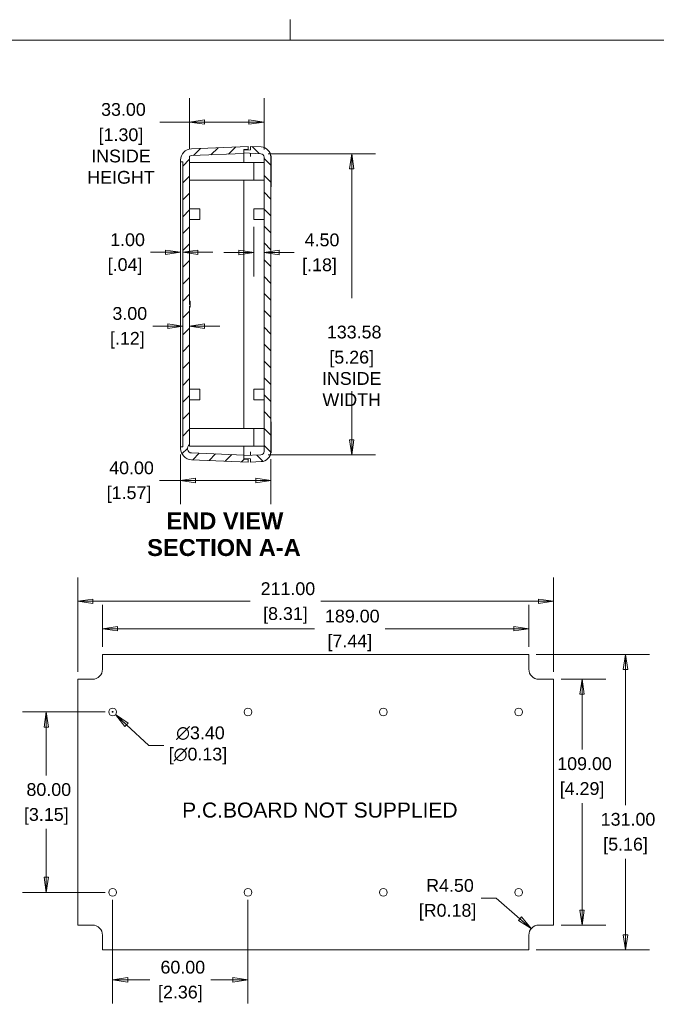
# Model space of a CAD drawing. Header units: millimetres. Extents: x 12 to 919, y 12 to 708.
# Tile 9 of 10: x 346 to 628, y 271 to 708. Entities that reach past the tile are written whole.
import ezdxf

# ---------------------------------------------------------------- set-up
doc = ezdxf.new("R2010")
doc.units = ezdxf.units.MM
doc.header["$LTSCALE"] = 3.333333
for name, color, linetype, lineweight in [('Dimension (ANSI)', 7, 'Continuous', 9), ('Hatch (ANSI)', 7, 'Continuous', 9), ('Sketch Geometry (ANSI)', 7, 'Continuous', 9), ('Symbol (ANSI)', 7, 'Continuous', 9), ('Visible (ANSI)', 7, 'Continuous', 9)]:
    doc.layers.add(name, color=color, linetype=linetype, lineweight=lineweight)
doc.styles.add('Label Text (ANSI)', font='arialbd.ttf')
doc.styles.add('Note Text (ANSI)', font='arial.ttf')
doc.dimstyles.new('Default - mm_inch (ANSI)', dxfattribs={"dimscale": 3.333333, "dimtxt": 1.7, "dimasz": 2, "dimexe": 3.175, "dimexo": 1, "dimgap": 0.8, "dimtad": 0, "dimtih": 1, "dimtoh": 1, "dimrnd": 1e-08, "dimzin": 4, "dimdsep": 46, "dimtxsty": 'Note Text (ANSI)', "dimblk": 'Filled-1', "dimcen": 0.09, "dimdle": 10, "dimclrd": 256, "dimclre": 256, "dimclrt": 256, "dimadec": 1, "dimazin": 0, "dimtfac": 1.176471, "dimtofl": 0, "dimtmove": 0, "dimatfit": 3, "dimfxl": 0, "dimtolj": 1, "dimtzin": 0, "dimlwd": -1, "dimlwe": -1, "dimarcsym": 0})

# ---------------------------------------------------------------- blocks, each defined once
blk = doc.blocks.new('Borders Default Border')
at = {"layer": 'Sketch Geometry (ANSI)'}
blk.add_line((139.7, 209.55), (139.7, 212.27), dxfattribs=at)
at = {"layer": 'Sketch Geometry (ANSI)', "flags": 128}
blk.add_lwpolyline([(6.35, 6.35), (6.35, 209.55), (273.05, 209.55), (273.05, 6.35), (6.35, 6.35)], dxfattribs=at)
blk = doc.blocks.new('Filled-1')
at = {"color": 0}
for p, q in [((0, 0), (-1, 0.15)), ((-1, 0.15), (-1, -0.15)), ((-1, 0), (0, 0)), ((-1, -0.15), (0, 0))]:
    blk.add_line(p, q, dxfattribs=at)
at = {"color": 0, "flags": 128}
blk.add_lwpolyline([(-1, -0.15), (0, 0), (-1, 0.15), (-1, -0.15)], dxfattribs=at)
at = {"color": 0}
blk.add_solid([(-1, -0.15), (0, 0), (-1, 0.15), (-1, -0.15)], dxfattribs=at)
blk = doc.blocks.new('*D17')
at = {"layer": 'Defpoints', "color": 0, "transparency": 16777216}
for p in [(454.12, 662.15), (421.12, 647), (454.12, 646.61)]:
    blk.add_point(p, dxfattribs=at)
at = {"layer": 'Dimension (ANSI)', "transparency": 16777216}
for p, q in [((421.12, 650.34), (421.12, 672.73)), ((454.12, 649.95), (454.12, 672.73)), ((421.12, 662.15), (407.91, 662.15)), ((447.46, 662.15), (427.79, 662.15))]:
    blk.add_line(p, q, dxfattribs=at)
at = {"layer": 'Dimension (ANSI)', "transparency": 16777216, "xscale": 6.666666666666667, "yscale": 6.666666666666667, "zscale": 6.666666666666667, "rotation": 180}
blk.add_blockref('Filled-1', (421.12, 662.15), dxfattribs=at)
at = {"layer": 'Dimension (ANSI)', "transparency": 16777216, "xscale": 6.666666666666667, "yscale": 6.666666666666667, "zscale": 6.666666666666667}
blk.add_blockref('Filled-1', (454.12, 662.15), dxfattribs=at)
at = {"layer": 'Dimension (ANSI)', "transparency": 16777216, "char_height": 5.6667, "attachment_point": 5, "style": 'Note Text (ANSI)'}
for s, insert in [('\\A1; \\fArial|b0|i0;\\H5.6667;33.00', (390.69, 667.71)), ('\\A1;[1.30]{\\P\\fArial|b0|i0;\\H5.6667;INSIDE\\P\\fArial|b0|i0;\\H5.6667;HEIGHT}', (390.69, 647.05))]:
    blk.add_mtext(s, dxfattribs=dict(at, insert=insert))
blk = doc.blocks.new('*D18')
at = {"layer": 'Defpoints', "color": 0, "transparency": 16777216}
for p in [(417.12, 518.07), (457.12, 516.03), (457.12, 503.2)]:
    blk.add_point(p, dxfattribs=at)
at = {"layer": 'Dimension (ANSI)', "transparency": 16777216}
for p, q in [((417.12, 514.74), (417.12, 492.62)), ((457.12, 512.7), (457.12, 492.62)), ((417.12, 503.2), (407.75, 503.2)), ((450.46, 503.2), (423.79, 503.2))]:
    blk.add_line(p, q, dxfattribs=at)
at = {"layer": 'Dimension (ANSI)', "transparency": 16777216, "xscale": 6.666666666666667, "yscale": 6.666666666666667, "zscale": 6.666666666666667, "rotation": 180}
blk.add_blockref('Filled-1', (417.12, 503.2), dxfattribs=at)
at = {"layer": 'Dimension (ANSI)', "transparency": 16777216, "xscale": 6.666666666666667, "yscale": 6.666666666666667, "zscale": 6.666666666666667}
blk.add_blockref('Filled-1', (457.12, 503.2), dxfattribs=at)
at = {"layer": 'Dimension (ANSI)', "transparency": 16777216, "char_height": 5.667, "attachment_point": 5, "style": 'Note Text (ANSI)'}
for s, insert in [('\\A1; 40.00', (394.27, 508.76)), ('\\A1;[1.57]', (394.27, 496.91))]:
    blk.add_mtext(s, dxfattribs=dict(at, insert=insert))
blk = doc.blocks.new('*D19')
at = {"layer": 'Defpoints', "color": 0, "transparency": 16777216}
for p in [(452.69, 648.11), (492.99, 648.11), (452.69, 514.53)]:
    blk.add_point(p, dxfattribs=at)
at = {"layer": 'Dimension (ANSI)', "transparency": 16777216}
for p, q in [((456.02, 648.11), (503.57, 648.11)), ((492.99, 641.44), (492.99, 583.99)), ((492.99, 521.2), (492.99, 542.86)), ((456.02, 514.53), (503.57, 514.53))]:
    blk.add_line(p, q, dxfattribs=at)
at = {"layer": 'Dimension (ANSI)', "transparency": 16777216, "xscale": 6.666666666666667, "yscale": 6.666666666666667, "zscale": 6.666666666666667}
for p, rotation in [((492.99, 648.11), 90), ((492.99, 514.53), 270)]:
    blk.add_blockref('Filled-1', p, dxfattribs=dict(at, rotation=rotation))
at = {"layer": 'Dimension (ANSI)', "transparency": 16777216, "char_height": 5.6667, "attachment_point": 5, "style": 'Note Text (ANSI)'}
for s, insert in [('\\A1; \\fArial|b0|i0;\\H5.6667;133.58', (492.99, 568.98)), ('\\A1;[5.26]{\\P\\fArial|b0|i0;\\H5.6667;INSIDE\\P\\fArial|b0|i0;\\H5.6667;WIDTH}', (492.99, 548.42))]:
    blk.add_mtext(s, dxfattribs=dict(at, insert=insert))
blk = doc.blocks.new('*D20')
at = {"layer": 'Defpoints', "color": 0, "transparency": 16777216}
for p in [(417.12, 644.07), (418.12, 644.57), (418.12, 604.37)]:
    blk.add_point(p, dxfattribs=at)
at = {"layer": 'Dimension (ANSI)', "transparency": 16777216}
for p, q in [((410.46, 604.37), (403.79, 604.37)), ((424.79, 604.37), (431.46, 604.37))]:
    blk.add_line(p, q, dxfattribs=at)
at = {"layer": 'Dimension (ANSI)', "transparency": 16777216, "xscale": 6.666666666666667, "yscale": 6.666666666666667, "zscale": 6.666666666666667}
blk.add_blockref('Filled-1', (417.12, 604.37), dxfattribs=at)
at = {"layer": 'Dimension (ANSI)', "transparency": 16777216, "xscale": 6.666666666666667, "yscale": 6.666666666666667, "zscale": 6.666666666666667, "rotation": 180}
blk.add_blockref('Filled-1', (418.12, 604.37), dxfattribs=at)
at = {"layer": 'Dimension (ANSI)', "transparency": 16777216, "char_height": 5.667, "attachment_point": 5, "style": 'Note Text (ANSI)'}
for s, insert in [('\\A1; 1.00', (392.51, 609.93)), ('\\A1;[.04]', (392.51, 598.07))]:
    blk.add_mtext(s, dxfattribs=dict(at, insert=insert))
blk = doc.blocks.new('*D21')
at = {"layer": 'Defpoints', "color": 0, "transparency": 16777216}
for p in [(418.12, 571.66), (418.12, 518.07), (421.12, 519.11)]:
    blk.add_point(p, dxfattribs=at)
at = {"layer": 'Dimension (ANSI)', "transparency": 16777216}
for p, q in [((411.46, 571.66), (404.79, 571.66)), ((427.79, 571.66), (434.46, 571.66))]:
    blk.add_line(p, q, dxfattribs=at)
at = {"layer": 'Dimension (ANSI)', "transparency": 16777216, "xscale": 6.666666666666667, "yscale": 6.666666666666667, "zscale": 6.666666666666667}
blk.add_blockref('Filled-1', (418.12, 571.66), dxfattribs=at)
at = {"layer": 'Dimension (ANSI)', "transparency": 16777216, "xscale": 6.666666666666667, "yscale": 6.666666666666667, "zscale": 6.666666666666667, "rotation": 180}
blk.add_blockref('Filled-1', (421.12, 571.66), dxfattribs=at)
at = {"layer": 'Dimension (ANSI)', "transparency": 16777216, "char_height": 5.667, "attachment_point": 5, "style": 'Note Text (ANSI)'}
for s, insert in [('\\A1; 3.00', (393.51, 577.23)), ('\\A1;[.12]', (393.51, 565.37))]:
    blk.add_mtext(s, dxfattribs=dict(at, insert=insert))
blk = doc.blocks.new('*D31')
at = {"layer": 'Defpoints', "color": 0, "transparency": 16777216}
for p in [(454.12, 646.61), (449.62, 618.95), (449.62, 604.29)]:
    blk.add_point(p, dxfattribs=at)
at = {"layer": 'Dimension (ANSI)', "transparency": 16777216}
for p, q in [((449.62, 615.61), (449.62, 593.71)), ((442.96, 604.29), (436.29, 604.29)), ((460.79, 604.29), (467.46, 604.29))]:
    blk.add_line(p, q, dxfattribs=at)
at = {"layer": 'Dimension (ANSI)', "transparency": 16777216, "xscale": 6.666666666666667, "yscale": 6.666666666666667, "zscale": 6.666666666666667}
blk.add_blockref('Filled-1', (449.62, 604.29), dxfattribs=at)
at = {"layer": 'Dimension (ANSI)', "transparency": 16777216, "xscale": 6.666666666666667, "yscale": 6.666666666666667, "zscale": 6.666666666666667, "rotation": 180}
blk.add_blockref('Filled-1', (454.12, 604.29), dxfattribs=at)
at = {"layer": 'Dimension (ANSI)', "transparency": 16777216, "char_height": 5.667, "attachment_point": 5, "style": 'Note Text (ANSI)'}
for s, insert in [('\\A1; 4.50', (478.74, 609.85)), ('\\A1;[.18]', (478.74, 597.99))]:
    blk.add_mtext(s, dxfattribs=dict(at, insert=insert))
blk = doc.blocks.new('*D43')
at = {"layer": 'Defpoints', "color": 0, "transparency": 16777216}
for p in [(582.51, 449.59), (371.51, 415), (582.51, 415)]:
    blk.add_point(p, dxfattribs=at)
at = {"layer": 'Dimension (ANSI)', "transparency": 16777216}
for p, q in [((371.51, 418.33), (371.51, 460.17)), ((582.51, 418.33), (582.51, 460.17)), ((378.18, 449.59), (447.93, 449.59)), ((575.84, 449.59), (479.3, 449.59))]:
    blk.add_line(p, q, dxfattribs=at)
at = {"layer": 'Dimension (ANSI)', "transparency": 16777216, "xscale": 6.666666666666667, "yscale": 6.666666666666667, "zscale": 6.666666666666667, "rotation": 180}
blk.add_blockref('Filled-1', (371.51, 449.59), dxfattribs=at)
at = {"layer": 'Dimension (ANSI)', "transparency": 16777216, "xscale": 6.666666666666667, "yscale": 6.666666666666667, "zscale": 6.666666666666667}
blk.add_blockref('Filled-1', (582.51, 449.59), dxfattribs=at)
at = {"layer": 'Dimension (ANSI)', "transparency": 16777216, "attachment_point": 5, "style": 'Note Text (ANSI)'}
for s, insert, char_height in [('\\A1; 211.00', (463.61, 455.15), 5.6667), ('\\A1;[8.31]', (463.61, 443.29), 5.667)]:
    blk.add_mtext(s, dxfattribs=dict(at, insert=insert, char_height=char_height))
blk = doc.blocks.new('*D44')
at = {"layer": 'Defpoints', "color": 0, "transparency": 16777216}
for p in [(571.51, 426), (571.51, 295), (614.41, 295)]:
    blk.add_point(p, dxfattribs=at)
at = {"layer": 'Dimension (ANSI)', "transparency": 16777216}
for p, q in [((574.84, 426), (624.99, 426)), ((614.41, 419.33), (614.41, 359.16)), ((614.41, 301.67), (614.41, 335.44)), ((574.84, 295), (624.99, 295))]:
    blk.add_line(p, q, dxfattribs=at)
at = {"layer": 'Dimension (ANSI)', "transparency": 16777216, "xscale": 6.666666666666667, "yscale": 6.666666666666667, "zscale": 6.666666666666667}
for p, rotation in [((614.41, 426), 90), ((614.41, 295), 270)]:
    blk.add_blockref('Filled-1', p, dxfattribs=dict(at, rotation=rotation))
at = {"layer": 'Dimension (ANSI)', "transparency": 16777216, "attachment_point": 5, "style": 'Note Text (ANSI)'}
for s, insert, char_height in [('\\A1; 131.00', (614.41, 352.86), 5.6667), ('\\A1;[5.16]', (614.41, 341), 5.667)]:
    blk.add_mtext(s, dxfattribs=dict(at, insert=insert, char_height=char_height))
blk = doc.blocks.new('*D45')
at = {"layer": 'Defpoints', "color": 0, "transparency": 16777216}
for p in [(572.61, 304.45), (576.01, 301.5)]:
    blk.add_point(p, dxfattribs=at)
at = {"layer": 'Dimension (ANSI)', "transparency": 16777216}
for p, q in [((550.39, 317.97), (557.05, 317.97)), ((557.05, 317.97), (567.58, 308.82))]:
    blk.add_line(p, q, dxfattribs=at)
at = {"layer": 'Dimension (ANSI)', "transparency": 16777216, "xscale": 6.666666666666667, "yscale": 6.666666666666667, "zscale": 6.666666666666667, "rotation": 319.0191468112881}
blk.add_blockref('Filled-1', (572.61, 304.45), dxfattribs=at)
at = {"layer": 'Dimension (ANSI)', "transparency": 16777216, "attachment_point": 5, "style": 'Note Text (ANSI)'}
for s, insert, char_height in [('\\A1; R4.50', (535.48, 323.53), 5.667), ('\\A1;[R0.18]', (535.48, 311.67), 5.6667)]:
    blk.add_mtext(s, dxfattribs=dict(at, insert=insert, char_height=char_height))
blk = doc.blocks.new('*D46')
at = {"layer": 'Defpoints', "color": 0, "transparency": 16777216}
for p in [(387.01, 320.5), (447.01, 320.5), (447.01, 281.72)]:
    blk.add_point(p, dxfattribs=at)
at = {"layer": 'Dimension (ANSI)', "transparency": 16777216}
for p, q in [((387.01, 317.17), (387.01, 271.14)), ((447.01, 317.17), (447.01, 271.14)), ((393.68, 281.72), (403.53, 281.72)), ((440.34, 281.72), (430.49, 281.72))]:
    blk.add_line(p, q, dxfattribs=at)
at = {"layer": 'Dimension (ANSI)', "transparency": 16777216, "xscale": 6.666666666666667, "yscale": 6.666666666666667, "zscale": 6.666666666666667, "rotation": 180}
blk.add_blockref('Filled-1', (387.01, 281.72), dxfattribs=at)
at = {"layer": 'Dimension (ANSI)', "transparency": 16777216, "xscale": 6.666666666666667, "yscale": 6.666666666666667, "zscale": 6.666666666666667}
blk.add_blockref('Filled-1', (447.01, 281.72), dxfattribs=at)
at = {"layer": 'Dimension (ANSI)', "transparency": 16777216, "char_height": 5.667, "attachment_point": 5, "style": 'Note Text (ANSI)'}
for s, insert in [('\\A1; 60.00', (417.01, 287.28)), ('\\A1;[2.36]', (417.01, 275.42))]:
    blk.add_mtext(s, dxfattribs=dict(at, insert=insert))
blk = doc.blocks.new('*D47')
at = {"layer": 'Defpoints', "color": 0, "transparency": 16777216}
for p in [(582.51, 415), (595.12, 415), (582.51, 306)]:
    blk.add_point(p, dxfattribs=at)
at = {"layer": 'Dimension (ANSI)', "transparency": 16777216}
for p, q in [((585.84, 415), (605.71, 415)), ((595.12, 408.33), (595.12, 383.83)), ((595.12, 312.67), (595.12, 360.12)), ((585.84, 306), (605.71, 306))]:
    blk.add_line(p, q, dxfattribs=at)
at = {"layer": 'Dimension (ANSI)', "transparency": 16777216, "xscale": 6.666666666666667, "yscale": 6.666666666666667, "zscale": 6.666666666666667}
for p, rotation in [((595.12, 415), 90), ((595.12, 306), 270)]:
    blk.add_blockref('Filled-1', p, dxfattribs=dict(at, rotation=rotation))
at = {"layer": 'Dimension (ANSI)', "transparency": 16777216, "attachment_point": 5, "style": 'Note Text (ANSI)'}
for s, insert, char_height in [('\\A1; 109.00', (595.12, 377.54), 5.6667), ('\\A1;[4.29]', (595.12, 365.68), 5.667)]:
    blk.add_mtext(s, dxfattribs=dict(at, insert=insert, char_height=char_height))
blk = doc.blocks.new('*D48')
at = {"layer": 'Defpoints', "color": 0, "transparency": 16777216}
for p in [(385.76, 401.65), (388.26, 399.35)]:
    blk.add_point(p, dxfattribs=at)
at = {"layer": 'Dimension (ANSI)', "transparency": 16777216}
for p, q in [((386.71, 400.5), (387.31, 400.5)), ((387.01, 400.2), (387.01, 400.8)), ((403.03, 385.69), (393.15, 394.82)), ((409.7, 385.69), (403.03, 385.69))]:
    blk.add_line(p, q, dxfattribs=at)
at = {"layer": 'Dimension (ANSI)', "transparency": 16777216, "xscale": 6.666666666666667, "yscale": 6.666666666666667, "zscale": 6.666666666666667, "rotation": 137.2396508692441}
blk.add_blockref('Filled-1', (388.26, 399.35), dxfattribs=at)
at = {"layer": 'Dimension (ANSI)', "transparency": 16777216, "insert": (424.82, 385.69), "char_height": 5.667, "attachment_point": 5, "style": 'Note Text (ANSI)'}
blk.add_mtext('\\A1; ∅3.40\\P[∅0.13]', dxfattribs=at)
blk = doc.blocks.new('*D51')
at = {"layer": 'Defpoints', "color": 0, "transparency": 16777216}
for p in [(571.51, 437.44), (382.51, 426), (571.51, 426)]:
    blk.add_point(p, dxfattribs=at)
at = {"layer": 'Dimension (ANSI)', "transparency": 16777216}
for p, q in [((382.51, 429.33), (382.51, 448.02)), ((571.51, 429.33), (571.51, 448.02)), ((389.18, 437.44), (476.48, 437.44)), ((564.84, 437.44), (507.84, 437.44))]:
    blk.add_line(p, q, dxfattribs=at)
at = {"layer": 'Dimension (ANSI)', "transparency": 16777216, "xscale": 6.666666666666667, "yscale": 6.666666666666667, "zscale": 6.666666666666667, "rotation": 180}
blk.add_blockref('Filled-1', (382.51, 437.44), dxfattribs=at)
at = {"layer": 'Dimension (ANSI)', "transparency": 16777216, "xscale": 6.666666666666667, "yscale": 6.666666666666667, "zscale": 6.666666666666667}
blk.add_blockref('Filled-1', (571.51, 437.44), dxfattribs=at)
at = {"layer": 'Dimension (ANSI)', "transparency": 16777216, "attachment_point": 5, "style": 'Note Text (ANSI)'}
for s, insert, char_height in [('\\A1; 189.00', (492.16, 443), 5.6667), ('\\A1;[7.44]', (492.16, 431.15), 5.667)]:
    blk.add_mtext(s, dxfattribs=dict(at, insert=insert, char_height=char_height))
blk = doc.blocks.new('*D52')
at = {"layer": 'Defpoints', "color": 0, "transparency": 16777216}
for p in [(357.59, 400.5), (387.01, 400.5), (387.01, 320.5)]:
    blk.add_point(p, dxfattribs=at)
at = {"layer": 'Dimension (ANSI)', "transparency": 16777216}
for p, q in [((383.68, 400.5), (347.01, 400.5)), ((357.59, 393.83), (357.59, 372.36)), ((357.59, 327.17), (357.59, 348.64)), ((383.68, 320.5), (347.01, 320.5))]:
    blk.add_line(p, q, dxfattribs=at)
at = {"layer": 'Dimension (ANSI)', "transparency": 16777216, "xscale": 6.666666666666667, "yscale": 6.666666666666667, "zscale": 6.666666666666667}
for p, rotation in [((357.59, 400.5), 90), ((357.59, 320.5), 270)]:
    blk.add_blockref('Filled-1', p, dxfattribs=dict(at, rotation=rotation))
at = {"layer": 'Dimension (ANSI)', "transparency": 16777216, "char_height": 5.667, "attachment_point": 5, "style": 'Note Text (ANSI)'}
for s, insert in [('\\A1; 80.00', (357.59, 366.06)), ('\\A1;[3.15]', (357.59, 354.2))]:
    blk.add_mtext(s, dxfattribs=dict(at, insert=insert))

msp = doc.modelspace()

# ---------------------------------------------------------------- hatches: boundary and pattern name
at = {"layer": 'Hatch (ANSI)'}
h = msp.add_hatch(dxfattribs=at)
h.set_pattern_fill('ANSI31', color=256, scale=42.333333, style=0)
h.set_pattern_definition([(45, (0, 0), (-3.741773, 3.741773), [])])
edge = h.paths.add_edge_path()
edge.add_ellipse((422.1217, 645.27), major_axis=(-0.2094, 4.9956), ratio=1, start_angle=0, end_angle=87.6)
edge.add_line((417.1217, 645.27), (417.1217, 644.5722))
edge.add_line((417.1217, 644.5722), (418.1217, 644.5722))
edge.add_line((418.1217, 644.5722), (418.1217, 518.0722))
edge.add_line((418.1217, 518.0722), (417.1217, 518.0722))
edge.add_line((417.1217, 518.0722), (417.1217, 517.3744))
edge.add_ellipse((422.1217, 517.3744), major_axis=(-5, 0), ratio=1, start_angle=0, end_angle=87.6)
edge.add_line((421.9123, 512.3788), (447.1217, 511.3222))
edge.add_line((447.1217, 511.3222), (447.1217, 512.5722))
edge.add_line((447.1217, 512.5722), (445.1217, 512.663))
edge.add_line((445.1217, 512.663), (445.1217, 512.9615))
edge.add_line((445.1217, 512.9615), (445.1217, 514.189))
edge.add_line((445.1217, 514.189), (445.1217, 514.4086))
edge.add_line((445.1217, 514.4086), (422.0379, 515.3761))
edge.add_ellipse((422.1217, 517.3744), major_axis=(-0.0838, -1.9982), ratio=1, start_angle=212.4, end_angle=360, ccw=False)
edge.add_line((421.1217, 519.1064), (421.1217, 580.547))
edge.add_line((421.1217, 580.547), (421.3217, 580.547))
edge.add_line((421.3217, 580.547), (421.3217, 581.272))
edge.add_line((421.3217, 581.272), (421.1217, 581.272))
edge.add_line((421.1217, 581.272), (421.1217, 647.002))
edge.add_ellipse((422.1217, 645.27), major_axis=(-1, 1.7321), ratio=1, start_angle=332.4, end_angle=360, ccw=False)
edge.add_line((422.0379, 647.2682), (445.1217, 648.2357))
edge.add_line((445.1217, 648.2357), (445.1217, 648.4553))
edge.add_line((445.1217, 648.4553), (445.1217, 649.6829))
edge.add_line((445.1217, 649.6829), (445.1217, 649.9814))
edge.add_line((445.1217, 649.9814), (447.1217, 650.0722))
edge.add_line((447.1217, 650.0722), (447.1217, 651.3222))
edge.add_line((447.1217, 651.3222), (421.9123, 650.2656))
h = msp.add_hatch(dxfattribs=at)
h.set_pattern_fill('ANSI31', color=256, scale=42.333333, angle=90.00021, style=0)
h.set_pattern_definition([(135.0002, (0, 0), (-3.74176, -3.741787), [])])
edge = h.paths.add_edge_path()
edge.add_line((445.1217, 512.9615), (448.1217, 512.8253))
edge.add_line((448.1217, 512.8253), (448.1217, 511.3222))
edge.add_line((448.1217, 511.3222), (452.8258, 511.5358))
edge.add_ellipse((452.6217, 516.0312), major_axis=(0.2041, -4.4954), ratio=1, start_angle=0, end_angle=87.4)
edge.add_line((457.1217, 516.0312), (457.1217, 646.6132))
edge.add_ellipse((452.6217, 646.6132), major_axis=(4.5, 0), ratio=1, start_angle=0, end_angle=87.4)
edge.add_line((452.8258, 651.1086), (448.1217, 651.3222))
edge.add_line((448.1217, 651.3222), (448.1217, 649.8191))
edge.add_line((448.1217, 649.8191), (445.1217, 649.6829))
edge.add_line((445.1217, 649.6829), (445.1217, 648.4553))
edge.add_line((445.1217, 648.4553), (452.6897, 648.1117))
edge.add_ellipse((452.6217, 646.6132), major_axis=(0.068, 1.4985), ratio=1, start_angle=272.6, end_angle=360, ccw=False)
edge.add_line((454.1217, 646.6132), (454.1217, 516.0312))
edge.add_ellipse((452.6217, 516.0312), major_axis=(1.5, 0), ratio=1, start_angle=272.6, end_angle=360, ccw=False)
edge.add_line((452.6897, 514.5327), (445.1217, 514.189))
edge.add_line((445.1217, 514.189), (445.1217, 512.9615))

# ---------------------------------------------------------------- linework, layer by layer
at = {"layer": 'Visible (ANSI)'}
for p, q in [((447.1217, 651.3222), (421.9123, 650.2656)), ((447.1217, 650.0722), (447.1217, 651.3222)), ((452.8258, 651.1086), (448.1217, 651.3222)), ((448.1217, 651.3222), (448.1217, 649.8191)), ((421.1217, 581.272), (421.1217, 647.002)), ((422.0379, 647.2682), (445.1217, 648.2357)), ((445.1217, 649.9814), (447.1217, 650.0722)), ((445.1217, 648.2357), (445.1217, 649.9814)), ((448.1217, 649.8191), (445.1217, 649.6829)), ((445.1217, 649.6829), (445.1217, 648.4553)), ((445.1217, 648.4553), (452.6897, 648.1117)), ((445.1217, 646.2375), (445.1217, 648.2357)), ((447.1217, 650.0722), (447.1217, 649.7726)), ((448.1217, 646.8206), (448.1217, 648.3191)), ((454.1217, 646.6132), (454.1217, 516.0312)), ((457.2217, 647.2222), (457.0803, 647.2222)), ((457.1217, 516.0312), (457.1217, 646.6132)), ((457.2217, 647.2222), (457.2217, 633.4222)), ((417.1217, 645.27), (417.1217, 644.5722)), ((417.1217, 644.5722), (418.1217, 644.5722)), ((417.1217, 644.5722), (417.1217, 644.0722)), ((417.1217, 518.5722), (417.1217, 644.0722)), ((418.1217, 644.5722), (418.1217, 518.0722)), ((421.1217, 644.2722), (449.6217, 644.2722)), ((445.1217, 644.2722), (445.1217, 646.2375)), ((449.6217, 644.2722), (449.6217, 636.3722)), ((449.6217, 636.3722), (449.6217, 644.2722)), ((454.1217, 644.2722), (449.6217, 644.2722)), ((421.1217, 636.3722), (449.6217, 636.3722)), ((445.1217, 526.2722), (445.1217, 636.3722)), ((454.1217, 636.3722), (449.6217, 636.3722)), ((457.2217, 633.4222), (457.1217, 633.4222)), ((421.1217, 623.6972), (425.6217, 623.6972)), ((425.6217, 623.6972), (425.6217, 618.9472)), ((449.6217, 618.9472), (449.6217, 623.6972)), ((454.1217, 623.6972), (449.6217, 623.6972)), ((421.1217, 618.9472), (425.6217, 618.9472)), ((454.1217, 618.9472), (449.6217, 618.9472)), ((421.1217, 582.672), (421.3217, 582.672)), ((421.1217, 582.6679), (421.3217, 582.6679)), ((421.3217, 581.272), (421.1217, 581.272)), ((421.3217, 582.672), (421.3217, 582.6679)), ((421.3217, 582.6679), (421.3217, 582.2624)), ((421.3217, 582.2624), (421.3217, 581.272)), ((421.3217, 580.547), (421.3217, 581.272)), ((421.1217, 519.1064), (421.1217, 580.547)), ((421.1217, 580.547), (421.3217, 580.547)), ((421.1217, 580.027), (421.3217, 580.027)), ((421.3217, 580.547), (421.3217, 580.2555)), ((421.3217, 580.2555), (421.3217, 580.027)), ((421.1217, 543.6972), (425.6217, 543.6972)), ((425.6217, 543.6972), (425.6217, 538.9472)), ((449.6217, 538.9472), (449.6217, 543.6972)), ((454.1217, 543.6972), (449.6217, 543.6972)), ((421.1217, 538.9472), (425.6217, 538.9472)), ((454.1217, 538.9472), (449.6217, 538.9472)), ((457.2217, 529.2222), (457.1217, 529.2222)), ((457.2217, 529.2222), (457.2217, 515.4222)), ((421.1217, 526.2722), (449.6217, 526.2722)), ((449.6217, 526.2722), (449.6217, 518.3722)), ((449.6217, 518.3722), (449.6217, 526.2722)), ((454.1217, 526.2722), (449.6217, 526.2722)), ((417.1217, 518.5722), (417.1217, 518.0722)), ((418.1217, 518.0722), (417.1217, 518.0722)), ((417.1217, 518.0722), (417.1217, 517.3744)), ((421.1217, 519.1064), (421.1217, 518.3722)), ((421.1217, 518.3722), (449.6217, 518.3722)), ((445.1217, 514.4086), (422.0379, 515.3761)), ((445.1217, 516.4069), (445.1217, 518.3722)), ((445.1217, 514.4086), (445.1217, 516.4069)), ((448.1217, 514.3253), (448.1217, 515.8237)), ((454.1217, 518.3722), (449.6217, 518.3722)), ((457.2217, 515.4222), (457.0803, 515.4222)), ((421.9123, 512.3788), (447.1217, 511.3222)), ((452.6897, 514.5327), (445.1217, 514.189)), ((445.1217, 512.663), (445.1217, 514.4086)), ((445.1217, 514.189), (445.1217, 512.9615)), ((445.1217, 512.9615), (448.1217, 512.8253)), ((447.1217, 512.5722), (445.1217, 512.663)), ((447.1217, 512.8709), (447.1217, 512.5722)), ((447.1217, 511.3222), (447.1217, 512.5722)), ((448.1217, 512.8253), (448.1217, 511.3222)), ((448.1217, 511.3222), (452.8258, 511.5358)), ((382.5085, 419.5), (382.5085, 426)), ((382.5085, 426), (571.5085, 426)), ((571.5085, 426), (571.5085, 419.5)), ((371.5085, 415), (378.0085, 415)), ((371.5085, 306), (371.5085, 415)), ((576.0085, 415), (582.5085, 415)), ((582.5085, 415), (582.5085, 306)), ((378.0085, 306), (371.5085, 306)), ((582.5085, 306), (576.0085, 306)), ((382.5085, 295), (382.5085, 301.5)), ((571.5085, 301.5), (571.5085, 295)), ((571.5085, 295), (382.5085, 295))]:
    msp.add_line(p, q, dxfattribs=at)
for centre in [(387.0085, 400.5), (447.0085, 400.5), (507.0085, 400.5), (567.0085, 400.5), (387.0085, 320.5), (447.0085, 320.5), (507.0085, 320.5), (567.0085, 320.5)]:
    msp.add_circle(centre, 1.7, dxfattribs=at)
for centre, radius, start, end in [((452.6217, 646.6132), 4.5, 0, 87.4), ((422.1217, 645.27), 5, 92.4, 180), ((422.1217, 645.27), 2, 92.4, 120), ((452.6217, 646.6132), 1.5, 0, 87.4), ((422.1217, 517.3744), 5, 180, 267.6), ((422.1217, 517.3744), 2, 120, 267.6), ((452.6217, 516.0312), 1.5, 272.6, 0), ((452.6217, 516.0312), 4.5, 272.6, 0), ((378.0085, 419.5), 4.5, 270, 0), ((576.0085, 419.5), 4.5, 180, 270), ((378.0085, 301.5), 4.5, 0, 90), ((576.0085, 301.5), 4.5, 90, 180)]:
    msp.add_arc(centre, radius, start, end, dxfattribs=at)

# ---------------------------------------------------------------- block references
at = {"xscale": 3.333333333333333, "yscale": 3.333333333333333, "zscale": 3.333333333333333}
msp.add_blockref('Borders Default Border', (0, 0), dxfattribs=at)

# ---------------------------------------------------------------- texts
at = {"layer": 'Symbol (ANSI)', "char_height": 7.5, "attachment_point": 7, "style": 'Label Text (ANSI)'}
for s, insert in [('END VIEW', (410.8709, 481.5141)), ('SECTION A-A', (402.3141, 469.5798))]:
    msp.add_mtext(s, dxfattribs=dict(at, insert=insert))
at = {"layer": 'Symbol (ANSI)', "insert": (478.8795, 356.9589), "char_height": 6.666667, "width": 122.159553, "attachment_point": 5, "style": 'Note Text (ANSI)'}
msp.add_mtext('{\\fArial|b0|i0;P.C.BOARD NOT SUPPLIED}', dxfattribs=at)

# ---------------------------------------------------------------- dimensions: what is measured, and where the dimension line sits
at = {"layer": 'Dimension (ANSI)'}
for base, p1, p2, angle, text, override, picture, middle in [((454.1217, 662.1498), (421.1217, 647.002), (454.1217, 646.6132), 180, ' \\fArial|b0|i0;\\H5.6667;<>\\X[1.30]{\\P\\fArial|b0|i0;\\H5.6667;INSIDE\\P\\fArial|b0|i0;\\H5.6667;HEIGHT}', {"dimgap": 0.8, "dimtih": 0, "dimtoh": 0, "dimdec": 2, "dimpost": '\\X', "dimtol": 0, "dimlim": 0, "dimtp": 0, "dimtm": 0, "dimtdec": 2, "dimatfit": 2}, '*D17', (390.6861, 662.1498)), ((449.6217, 604.2923), (454.1217, 646.6132), (449.6217, 618.9472), 180, ' <>\\X[.18]', {"dimgap": 0.8, "dimtih": 0, "dimtoh": 0, "dimdec": 2, "dimpost": '\\X', "dimse1": 1, "dimtol": 0, "dimlim": 0, "dimtp": 0, "dimtm": 0, "dimtdec": 2, "dimatfit": 1}, '*D31', (478.7357, 604.2923)), ((492.99, 648.1117), (452.6897, 514.5327), (452.6897, 648.1117), 90, ' \\fArial|b0|i0;\\H5.6667;<>\\X[5.26]{\\P\\fArial|b0|i0;\\H5.6667;INSIDE\\P\\fArial|b0|i0;\\H5.6667;WIDTH}', {"dimgap": 0.8, "dimdec": 2, "dimpost": '\\X', "dimtol": 0, "dimlim": 0, "dimtp": 0, "dimtm": 0, "dimtdec": 2, "dimatfit": 1}, '*D19', (492.99, 563.4217)), ((418.1217, 604.3669), (417.1217, 644.0722), (418.1217, 644.5722), 180, ' <>\\X[.04]', {"dimgap": 0.8, "dimtih": 0, "dimtoh": 0, "dimdec": 2, "dimpost": '\\X', "dimse1": 1, "dimse2": 1, "dimtol": 0, "dimlim": 0, "dimtp": 0, "dimtm": 0, "dimtdec": 2, "dimatfit": 1}, '*D20', (392.5077, 604.3669)), ((418.1217, 571.6635), (421.1217, 519.1064), (418.1217, 518.0722), 180, ' <>\\X[.12]', {"dimgap": 0.8, "dimtih": 0, "dimtoh": 0, "dimdec": 2, "dimpost": '\\X', "dimse1": 1, "dimse2": 1, "dimtol": 0, "dimlim": 0, "dimtp": 0, "dimtm": 0, "dimtdec": 2, "dimatfit": 1}, '*D21', (393.5077, 571.6635)), ((457.1217, 503.2049), (417.1217, 518.0722), (457.1217, 516.0312), 180, ' <>\\X[1.57]', {"dimgap": 0.8, "dimtih": 0, "dimtoh": 0, "dimdec": 2, "dimpost": '\\X', "dimtol": 0, "dimlim": 0, "dimtp": 0, "dimtm": 0, "dimtdec": 2, "dimatfit": 2}, '*D18', (394.2694, 503.2049)), ((582.5085, 449.5901), (371.5085, 415), (582.5085, 415), 180, ' <>\\X[8.31]', {"dimgap": 0.8, "dimtih": 0, "dimtoh": 0, "dimdec": 2, "dimpost": '\\X', "dimtol": 0, "dimlim": 0, "dimtp": 0, "dimtm": 0, "dimtdec": 2, "dimatfit": 1}, '*D43', (463.614, 449.5901)), ((614.4071, 295), (571.5085, 426), (571.5085, 295), 90, ' <>\\X[5.16]', {"dimgap": 0.8, "dimdec": 2, "dimpost": '\\X', "dimtol": 0, "dimlim": 0, "dimtp": 0, "dimtm": 0, "dimtdec": 2, "dimatfit": 1}, '*D44', (614.4071, 347.2953)), ((595.124, 415), (582.5085, 306), (582.5085, 415), 90, ' <>\\X[4.29]', {"dimgap": 0.8, "dimdec": 2, "dimpost": '\\X', "dimtol": 0, "dimlim": 0, "dimtp": 0, "dimtm": 0, "dimtdec": 2, "dimatfit": 1}, '*D47', (595.124, 371.9763)), ((357.5934, 400.5), (387.0085, 320.5), (387.0085, 400.5), 90, ' <>\\X[3.15]', {"dimgap": 0.8, "dimdec": 2, "dimpost": '\\X', "dimtol": 0, "dimlim": 0, "dimtp": 0, "dimtm": 0, "dimtdec": 2, "dimatfit": 1}, '*D52', (357.5934, 360.5)), ((447.0085, 281.7211), (387.0085, 320.5), (447.0085, 320.5), 180, ' <>\\X[2.36]', {"dimgap": 0.8, "dimtih": 0, "dimtoh": 0, "dimdec": 2, "dimpost": '\\X', "dimtol": 0, "dimlim": 0, "dimtp": 0, "dimtm": 0, "dimtdec": 2, "dimatfit": 1}, '*D46', (417.0085, 281.7211))]:
    dim = msp.add_linear_dim(base=base, p1=p1, p2=p2, angle=angle, text=text, dimstyle='Default - mm_inch (ANSI)', override=override, dxfattribs=at)
    dim.commit()
    dim.dimension.update_dxf_attribs({"geometry": picture, "text_midpoint": middle, "dimtype": 160})
dim = msp.add_linear_dim(base=(571.5085, 437.4355), p1=(382.5085, 426), p2=(571.5085, 426), text=' <>\\X[7.44]', dimstyle='Default - mm_inch (ANSI)', override={"dimgap": 0.8, "dimtih": 0, "dimtoh": 0, "dimdec": 2, "dimpost": '\\X', "dimtol": 0, "dimlim": 0, "dimtp": 0, "dimtm": 0, "dimtdec": 2, "dimatfit": 1}, dxfattribs=at)
dim.commit()
dim.dimension.update_dxf_attribs({"geometry": '*D51', "text_midpoint": (492.1603, 437.4355), "dimtype": 160})
dim = msp.add_diameter_dim_2p(p1=(385.7603, 401.6541), p2=(388.2566, 399.3458), text=' <>\\X[∅0.13]', dimstyle='Default - mm_inch (ANSI)', override={"dimgap": 0.8, "dimdec": 2, "dimlfac": 1, "dimpost": '\\X', "dimtol": 0, "dimlim": 0, "dimtp": 0, "dimtm": 0, "dimtdec": 2}, dxfattribs=at)
dim.commit()
dim.dimension.update_dxf_attribs({"geometry": '*D48', "text_midpoint": (424.8187, 385.6852), "dimtype": 163})
dim = msp.add_radius_dim(center=(576.0085, 301.5), mpoint=(572.6113, 304.4511), text=' <>\\X[R0.18]', dimstyle='Default - mm_inch (ANSI)', override={"dimgap": 0.8, "dimdec": 2, "dimlfac": 1, "dimpost": '\\X', "dimcen": 0, "dimtol": 0, "dimlim": 0, "dimtp": 0, "dimtm": 0, "dimtdec": 2}, dxfattribs=at)
dim.commit()
dim.dimension.update_dxf_attribs({"geometry": '*D45', "text_midpoint": (535.4836, 317.9667), "dimtype": 164})

doc.saveas('drawing.dxf')
